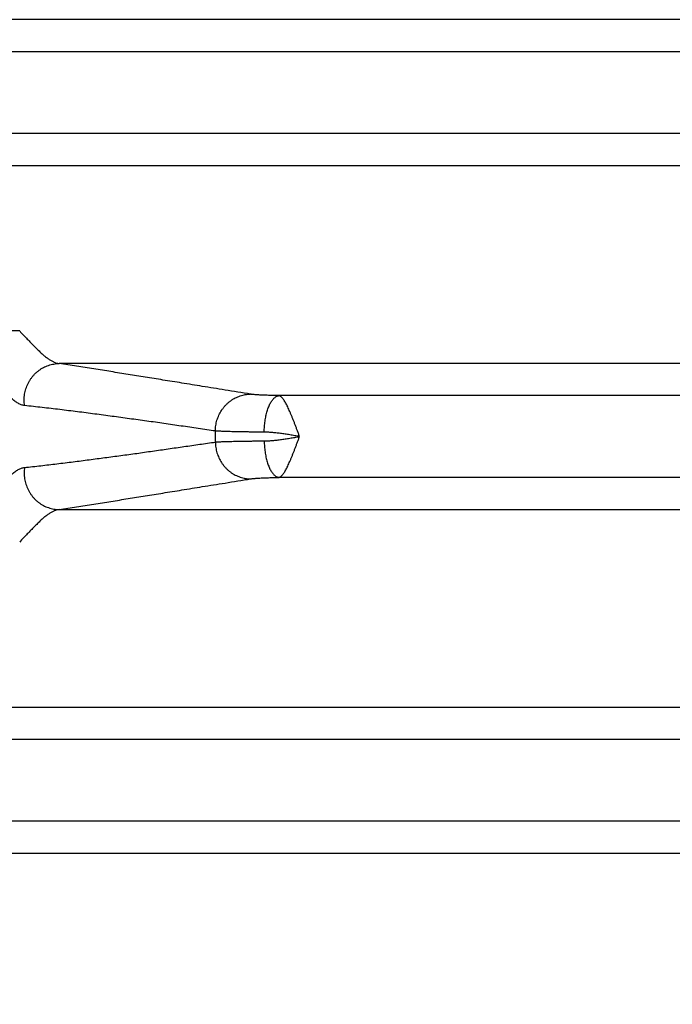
# Model space of a CAD drawing. Header units: inches. Extents: x 0 to 34, y 0 to 22.
# Tile 13 of 93: x 4.639 to 5.389, y 6.612 to 7.744. Entities that reach past the tile are written whole.
import ezdxf

# ---------------------------------------------------------------- set-up
doc = ezdxf.new("R2010")
doc.units = ezdxf.units.IN
doc.header["$LTSCALE"] = 1.87
doc.header["$MEASUREMENT"] = 0
doc.layers.get('0').update_dxf_attribs({"linetype": 'CONTINUOUS'})
doc.layers.add('DIMENSIONS', color=7, linetype='CONTINUOUS')
doc.styles.get("Standard").update_dxf_attribs({"font": 'txt', "width": 0.8})
doc.dimstyles.new('DIMSTYLE_1', dxfattribs={"dimtxt": 0.125, "dimasz": 0.18, "dimexe": 0.18, "dimexo": 0.0625, "dimgap": 0.09, "dimtad": 0, "dimtih": 1, "dimtoh": 1, "dimdec": 3, "dimzin": 4, "dimdsep": 46, "dimtxsty": 'STANDARD', "dimblk": '_FILLED', "dimblk1": '_FILLED', "dimblk2": '_FILLED', "dimcen": 0.09, "dimadec": 0, "dimazin": 0, "dimtp": 0.01, "dimtm": 0.01, "dimtfac": 1, "dimtdec": 3, "dimtofl": 0, "dimtmove": 0, "dimatfit": 3, "dimldrblk": '_FILLED', "dimfxl": 1, "dimtolj": 1, "dimtzin": 4, "dimarcsym": 0})

# ---------------------------------------------------------------- blocks, each defined once
blk = doc.blocks.new('_FILLED')
at = {"color": 0, "linetype": 'BYBLOCK'}
blk.add_solid([(0, 0), (-1, 0.1736), (-1, -0.1736)], dxfattribs=at)
blk = doc.blocks.new('*D1')
at = {"layer": 'DIMENSIONS', "color": 2, "linetype": 'CONTINUOUS'}
for p, q in [((5.9655, 7.0187), (5.9655, 4.6546)), ((4.231, 5.5113), (4.231, 4.6546)), ((4.231, 4.7796), (3.871, 4.7796)), ((5.9655, 4.7796), (6.3255, 4.7796))]:
    blk.add_line(p, q, dxfattribs=at)
at = {"layer": 'DIMENSIONS', "color": 2, "linetype": 'CONTINUOUS', "xscale": 0.18, "yscale": 0.18, "zscale": 0.18}
blk.add_blockref('_FILLED', (4.231, 4.7796), dxfattribs=at)
at = {"layer": 'DIMENSIONS', "color": 2, "linetype": 'CONTINUOUS', "xscale": 0.18, "yscale": 0.18, "zscale": 0.18, "rotation": 180}
blk.add_blockref('_FILLED', (5.9655, 4.7796), dxfattribs=at)
at = {"layer": 'DIMENSIONS', "color": 2, "linetype": 'CONTINUOUS', "width": 0.8}
for s, p in [('1.735', (4.4301, 4.7171)), ('[', (5.0551, 4.7171)), ('44.06', (5.1551, 4.7171)), (']', (5.6551, 4.7171))]:
    blk.add_text(s, height=0.125, dxfattribs=at).set_placement(p)

msp = doc.modelspace()

# ---------------------------------------------------------------- linework, layer by layer
at = {"color": 7, "linetype": 'CONTINUOUS'}
for p, q in [((7.6509, 7.7436), (4.2801, 7.7436)), ((7.5838, 7.7066), (4.3472, 7.7066)), ((7.5838, 7.6127), (4.3472, 7.6127)), ((7.6509, 7.5757), (4.2801, 7.5757)), ((4.639, 7.3859), (4.5798, 7.3859)), ((5.7505, 7.3486), (4.6844, 7.3486)), ((5.7661, 7.3116), (4.937, 7.3116)), ((5.7661, 7.2177), (4.937, 7.2177)), ((4.6844, 7.1807), (5.7505, 7.1807)), ((4.2801, 6.9536), (7.6509, 6.9536)), ((7.5838, 6.9166), (4.3472, 6.9166)), ((7.5838, 6.8227), (4.3472, 6.8227)), ((7.6509, 6.7857), (4.2801, 6.7857))]:
    msp.add_line(p, q, dxfattribs=at)
msp.add_arc((4.429, 7.2646), 0.435, 359.1688, 0.8312, dxfattribs=at)
for points, knots in [([(4.639, 7.3859), (4.6405, 7.3843), (4.6435, 7.3812), (4.6477, 7.3767), (4.6518, 7.3724), (4.6557, 7.3684), (4.6594, 7.3647), (4.6629, 7.3613), (4.6663, 7.3582), (4.6695, 7.3556), (4.6727, 7.3533), (4.6757, 7.3515), (4.6787, 7.35), (4.6815, 7.349), (4.6834, 7.3487), (4.6844, 7.3486)], [0, 0, 0, 0, 0.109269, 0.213675, 0.312886, 0.406614, 0.494669, 0.57691, 0.653284, 0.723857, 0.78876, 0.848272, 0.902883, 0.953226, 1, 1, 1, 1]), ([(4.6446, 7.3003), (4.6444, 7.3013), (4.6442, 7.3035), (4.6441, 7.3067), (4.6442, 7.31), (4.6446, 7.3132), (4.6453, 7.3164), (4.6461, 7.3196), (4.6473, 7.3226), (4.6486, 7.3256), (4.6501, 7.3285), (4.6519, 7.3312), (4.6539, 7.3338), (4.656, 7.3362), (4.6583, 7.3384), (4.6608, 7.3404), (4.6634, 7.3423), (4.6662, 7.3439), (4.669, 7.3453), (4.672, 7.3464), (4.675, 7.3474), (4.6781, 7.348), (4.6812, 7.3484), (4.6833, 7.3486), (4.6844, 7.3486)], [0, 0, 0, 0, 0.045969, 0.091998, 0.138066, 0.184154, 0.230241, 0.276306, 0.32233, 0.368292, 0.414177, 0.459967, 0.505648, 0.551211, 0.596645, 0.641947, 0.687114, 0.732147, 0.777051, 0.821833, 0.866504, 0.911078, 0.955571, 1, 1, 1, 1]), ([(4.9043, 7.3133), (4.8945, 7.3149), (4.876, 7.3179), (4.8497, 7.3221), (4.8259, 7.326), (4.804, 7.3295), (4.7834, 7.3328), (4.7636, 7.336), (4.7439, 7.3392), (4.7241, 7.3423), (4.7043, 7.3454), (4.691, 7.3475), (4.6844, 7.3486)], [0, 0, 0, 0, 0.133447, 0.252382, 0.359649, 0.458105, 0.550635, 0.64014, 0.729347, 0.81914, 0.909402, 1, 1, 1, 1]), ([(4.6446, 7.3003), (4.6439, 7.3003), (4.6427, 7.3005), (4.6408, 7.3011), (4.639, 7.3018), (4.6371, 7.3028), (4.6352, 7.304), (4.6333, 7.3053), (4.6313, 7.3069), (4.63, 7.3081), (4.6294, 7.3087)], [0, 0, 0, 0, 0.105792, 0.214374, 0.327303, 0.44599, 0.571745, 0.705513, 0.848075, 1, 1, 1, 1]), ([(4.864, 7.271), (4.864, 7.272), (4.864, 7.2741), (4.8644, 7.2772), (4.8649, 7.2803), (4.8657, 7.2833), (4.8667, 7.2863), (4.8679, 7.2892), (4.8693, 7.292), (4.8709, 7.2946), (4.8727, 7.2972), (4.8747, 7.2996), (4.8768, 7.3018), (4.8791, 7.3039), (4.8815, 7.3058), (4.8841, 7.3075), (4.8868, 7.309), (4.8895, 7.3102), (4.8924, 7.3113), (4.8953, 7.3122), (4.8983, 7.3128), (4.9013, 7.3132), (4.9033, 7.3133), (4.9043, 7.3133)], [0, 0, 0, 0, 0.048256, 0.096535, 0.144819, 0.193089, 0.241328, 0.289516, 0.337638, 0.385679, 0.433624, 0.481464, 0.529188, 0.576789, 0.624266, 0.671615, 0.718839, 0.765943, 0.812934, 0.859822, 0.906619, 0.953339, 1, 1, 1, 1]), ([(4.937, 7.3116), (4.9358, 7.3116), (4.9334, 7.3117), (4.93, 7.3118), (4.9267, 7.3119), (4.9235, 7.312), (4.9205, 7.3121), (4.9177, 7.3122), (4.9151, 7.3123), (4.9127, 7.3125), (4.9106, 7.3126), (4.9086, 7.3128), (4.907, 7.3129), (4.9056, 7.3131), (4.9047, 7.3132), (4.9043, 7.3133)], [0, 0, 0, 0, 0.108737, 0.214139, 0.315601, 0.412507, 0.504287, 0.590425, 0.670421, 0.743808, 0.8102, 0.869257, 0.92068, 0.964286, 1, 1, 1, 1]), ([(4.92, 7.2697), (4.92, 7.2708), (4.9201, 7.2729), (4.9203, 7.2761), (4.9206, 7.2792), (4.921, 7.2823), (4.9214, 7.2853), (4.922, 7.2883), (4.9227, 7.2911), (4.9234, 7.2938), (4.9243, 7.2963), (4.9251, 7.2987), (4.9261, 7.301), (4.9271, 7.303), (4.9282, 7.3049), (4.9294, 7.3065), (4.9306, 7.3079), (4.9318, 7.3092), (4.933, 7.3101), (4.9343, 7.3109), (4.9356, 7.3114), (4.9365, 7.3116), (4.937, 7.3116)], [0, 0, 0, 0, 0.066926, 0.133575, 0.19962, 0.264739, 0.32862, 0.390962, 0.451476, 0.509897, 0.565976, 0.619494, 0.670265, 0.718137, 0.763007, 0.804827, 0.843619, 0.879488, 0.912648, 0.943438, 0.972345, 1, 1, 1, 1]), ([(4.9606, 7.2647), (4.9602, 7.2659), (4.9593, 7.2683), (4.9579, 7.2719), (4.9566, 7.2754), (4.9553, 7.2789), (4.954, 7.2823), (4.9526, 7.2856), (4.9514, 7.2887), (4.9501, 7.2917), (4.9488, 7.2946), (4.9476, 7.2973), (4.9464, 7.2998), (4.9453, 7.302), (4.9441, 7.3041), (4.943, 7.3059), (4.9419, 7.3075), (4.9409, 7.3088), (4.9399, 7.3099), (4.9389, 7.3108), (4.9379, 7.3113), (4.9373, 7.3116), (4.937, 7.3116)], [0, 0, 0, 0, 0.071839, 0.143728, 0.21477, 0.284604, 0.352878, 0.419232, 0.483302, 0.544729, 0.6032, 0.658424, 0.710152, 0.758173, 0.802277, 0.842334, 0.878325, 0.910142, 0.937765, 0.961594, 0.982339, 1, 1, 1, 1]), ([(4.864, 7.271), (4.8574, 7.2719), (4.8442, 7.2739), (4.8245, 7.2767), (4.8048, 7.2796), (4.785, 7.2824), (4.7651, 7.2851), (4.7453, 7.2878), (4.7253, 7.2905), (4.7053, 7.2931), (4.6851, 7.2956), (4.6649, 7.298), (4.6513, 7.2995), (4.6446, 7.3003)], [0, 0, 0, 0, 0.090107, 0.180021, 0.270002, 0.360309, 0.450965, 0.541613, 0.632313, 0.723578, 0.815464, 0.907697, 1, 1, 1, 1]), ([(4.92, 7.2697), (4.9182, 7.2697), (4.9147, 7.2697), (4.9095, 7.2698), (4.9045, 7.2698), (4.8997, 7.2699), (4.8951, 7.27), (4.8908, 7.27), (4.8866, 7.2701), (4.8828, 7.2702), (4.8792, 7.2703), (4.8759, 7.2704), (4.8729, 7.2705), (4.8702, 7.2706), (4.8678, 7.2707), (4.8658, 7.2708), (4.8645, 7.2709), (4.864, 7.271)], [0, 0, 0, 0, 0.095382, 0.187919, 0.277279, 0.363142, 0.445202, 0.523167, 0.596755, 0.665703, 0.729763, 0.788707, 0.842326, 0.890428, 0.932842, 0.96941, 1, 1, 1, 1]), ([(4.9606, 7.2646), (4.9588, 7.265), (4.955, 7.2656), (4.9495, 7.2666), (4.944, 7.2674), (4.9387, 7.2682), (4.9336, 7.2688), (4.9288, 7.2693), (4.9243, 7.2696), (4.9214, 7.2697), (4.92, 7.2697)], [0, 0, 0, 0, 0.139307, 0.277015, 0.412099, 0.54331, 0.669259, 0.788265, 0.898907, 1, 1, 1, 1]), ([(4.92, 7.2596), (4.9214, 7.2596), (4.9243, 7.2597), (4.9288, 7.26), (4.9336, 7.2605), (4.9387, 7.2611), (4.944, 7.2619), (4.9495, 7.2627), (4.955, 7.2637), (4.9588, 7.2643), (4.9606, 7.2646)], [0, 0, 0, 0, 0.101185, 0.211816, 0.33077, 0.456645, 0.587752, 0.722836, 0.860532, 1, 1, 1, 1]), ([(4.937, 7.2177), (4.9373, 7.2177), (4.9379, 7.218), (4.9389, 7.2185), (4.9399, 7.2194), (4.9409, 7.2205), (4.9419, 7.2218), (4.943, 7.2234), (4.9441, 7.2252), (4.9453, 7.2273), (4.9464, 7.2296), (4.9476, 7.232), (4.9489, 7.2347), (4.9501, 7.2376), (4.9514, 7.2406), (4.9527, 7.2438), (4.954, 7.2471), (4.9553, 7.2505), (4.9566, 7.2539), (4.9579, 7.2575), (4.9593, 7.2611), (4.9602, 7.2635), (4.9606, 7.2647)], [0, 0, 0, 0, 0.017661, 0.038312, 0.062277, 0.089909, 0.121639, 0.157601, 0.19763, 0.241686, 0.289661, 0.341359, 0.396545, 0.454959, 0.516314, 0.580322, 0.646653, 0.714928, 0.784751, 0.855721, 0.927445, 1, 1, 1, 1]), ([(4.6446, 7.229), (4.6508, 7.2297), (4.6632, 7.2311), (4.6818, 7.2333), (4.7003, 7.2356), (4.7187, 7.238), (4.737, 7.2404), (4.7552, 7.2428), (4.7735, 7.2453), (4.7916, 7.2479), (4.8097, 7.2505), (4.8278, 7.2531), (4.8459, 7.2557), (4.8579, 7.2574), (4.864, 7.2583)], [0, 0, 0, 0, 0.08466, 0.16933, 0.253747, 0.337643, 0.420888, 0.503872, 0.586945, 0.669916, 0.752563, 0.834999, 0.917415, 1, 1, 1, 1]), ([(4.864, 7.2583), (4.8645, 7.2584), (4.8658, 7.2585), (4.8678, 7.2586), (4.8702, 7.2587), (4.8729, 7.2588), (4.8759, 7.2589), (4.8792, 7.259), (4.8828, 7.2591), (4.8866, 7.2592), (4.8908, 7.2593), (4.8951, 7.2593), (4.8997, 7.2594), (4.9045, 7.2595), (4.9095, 7.2595), (4.9147, 7.2596), (4.9182, 7.2596), (4.92, 7.2596)], [0, 0, 0, 0, 0.03059, 0.067158, 0.109572, 0.157674, 0.211293, 0.270237, 0.334297, 0.403245, 0.476833, 0.554797, 0.636857, 0.72272, 0.81208, 0.904617, 1, 1, 1, 1]), ([(4.864, 7.2583), (4.864, 7.2573), (4.864, 7.2552), (4.8644, 7.2521), (4.8649, 7.249), (4.8657, 7.246), (4.8667, 7.243), (4.8679, 7.2401), (4.8693, 7.2373), (4.8709, 7.2347), (4.8727, 7.2321), (4.8747, 7.2297), (4.8768, 7.2275), (4.8791, 7.2254), (4.8815, 7.2235), (4.8841, 7.2218), (4.8868, 7.2203), (4.8895, 7.2191), (4.8924, 7.218), (4.8953, 7.2171), (4.8983, 7.2165), (4.9013, 7.2161), (4.9033, 7.216), (4.9043, 7.216)], [0, 0, 0, 0, 0.048255, 0.096534, 0.144818, 0.193087, 0.241325, 0.289514, 0.337635, 0.385676, 0.433621, 0.48146, 0.529184, 0.576786, 0.624262, 0.671612, 0.718836, 0.76594, 0.812932, 0.85982, 0.906617, 0.953339, 1, 1, 1, 1]), ([(4.92, 7.2596), (4.92, 7.2585), (4.9201, 7.2564), (4.9203, 7.2532), (4.9206, 7.2501), (4.921, 7.247), (4.9214, 7.244), (4.922, 7.241), (4.9227, 7.2382), (4.9234, 7.2355), (4.9243, 7.233), (4.9251, 7.2306), (4.9261, 7.2283), (4.9271, 7.2263), (4.9282, 7.2244), (4.9294, 7.2228), (4.9306, 7.2214), (4.9318, 7.2201), (4.933, 7.2192), (4.9343, 7.2184), (4.9356, 7.2179), (4.9365, 7.2177), (4.937, 7.2177)], [0, 0, 0, 0, 0.066925, 0.133574, 0.199618, 0.264736, 0.328617, 0.390958, 0.451472, 0.509892, 0.565971, 0.61949, 0.670261, 0.718133, 0.763004, 0.804825, 0.843617, 0.879487, 0.912647, 0.943438, 0.972345, 1, 1, 1, 1]), ([(4.6294, 7.2206), (4.6301, 7.2213), (4.6314, 7.2225), (4.6334, 7.2241), (4.6354, 7.2255), (4.6373, 7.2266), (4.6392, 7.2275), (4.641, 7.2283), (4.6428, 7.2288), (4.644, 7.229), (4.6446, 7.229)], [0, 0, 0, 0, 0.159944, 0.306439, 0.441457, 0.566774, 0.683985, 0.794386, 0.899266, 1, 1, 1, 1]), ([(4.6446, 7.229), (4.6444, 7.228), (4.6442, 7.2258), (4.6441, 7.2226), (4.6442, 7.2193), (4.6446, 7.2161), (4.6453, 7.2129), (4.6461, 7.2097), (4.6473, 7.2067), (4.6486, 7.2037), (4.6501, 7.2008), (4.6519, 7.1981), (4.6539, 7.1955), (4.656, 7.1931), (4.6583, 7.1909), (4.6608, 7.1889), (4.6634, 7.187), (4.6662, 7.1854), (4.669, 7.184), (4.672, 7.1829), (4.675, 7.1819), (4.6781, 7.1813), (4.6812, 7.1809), (4.6833, 7.1807), (4.6844, 7.1807)], [0, 0, 0, 0, 0.045971, 0.092001, 0.138071, 0.18416, 0.230247, 0.276314, 0.322338, 0.368301, 0.414185, 0.459975, 0.505657, 0.551219, 0.596653, 0.641954, 0.687121, 0.732153, 0.777056, 0.821837, 0.866507, 0.91108, 0.955572, 1, 1, 1, 1]), ([(4.9043, 7.216), (4.9047, 7.2161), (4.9056, 7.2162), (4.907, 7.2164), (4.9086, 7.2165), (4.9106, 7.2167), (4.9127, 7.2168), (4.9151, 7.217), (4.9177, 7.2171), (4.9205, 7.2172), (4.9235, 7.2173), (4.9267, 7.2174), (4.93, 7.2175), (4.9334, 7.2176), (4.9358, 7.2177), (4.937, 7.2177)], [0, 0, 0, 0, 0.035715, 0.07932, 0.130743, 0.1898, 0.256193, 0.32958, 0.409576, 0.495713, 0.587494, 0.6844, 0.785861, 0.891263, 1, 1, 1, 1]), ([(4.6844, 7.1807), (4.691, 7.1818), (4.7043, 7.1839), (4.7241, 7.187), (4.7439, 7.1901), (4.7636, 7.1933), (4.7834, 7.1965), (4.804, 7.1998), (4.8259, 7.2033), (4.8497, 7.2072), (4.876, 7.2114), (4.8945, 7.2144), (4.9043, 7.216)], [0, 0, 0, 0, 0.090598, 0.18086, 0.270653, 0.35986, 0.449365, 0.541895, 0.640351, 0.747618, 0.866553, 1, 1, 1, 1]), ([(4.6844, 7.1807), (4.6834, 7.1806), (4.6815, 7.1803), (4.6787, 7.1793), (4.6758, 7.1778), (4.6727, 7.176), (4.6696, 7.1737), (4.6663, 7.1711), (4.6629, 7.168), (4.6594, 7.1646), (4.6557, 7.1609), (4.6518, 7.1569), (4.6477, 7.1526), (4.6435, 7.1481), (4.6405, 7.145), (4.639, 7.1434)], [0, 0, 0, 0, 0.046696, 0.096879, 0.151334, 0.210733, 0.275528, 0.346022, 0.42242, 0.504761, 0.592966, 0.686889, 0.786261, 0.890753, 1, 1, 1, 1])]:
    msp.add_open_spline(points, degree=3, knots=knots, dxfattribs=at)

# ---------------------------------------------------------------- dimensions: what is measured, and where the dimension line sits
at = {"layer": 'DIMENSIONS', "color": 2, "linetype": 'CONTINUOUS'}
dim = msp.add_linear_dim(base=(5.9654762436, 4.7796401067), p1=(4.2309762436, 5.5113250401), p2=(5.9654762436, 7.0186710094), dimstyle='DIMSTYLE_1', dxfattribs=at)
dim.commit()
dim.dimension.update_dxf_attribs({"geometry": '*D1', "text_midpoint": (5.0925736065, 4.7796401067), "dimtype": 160})

doc.saveas('drawing.dxf')
